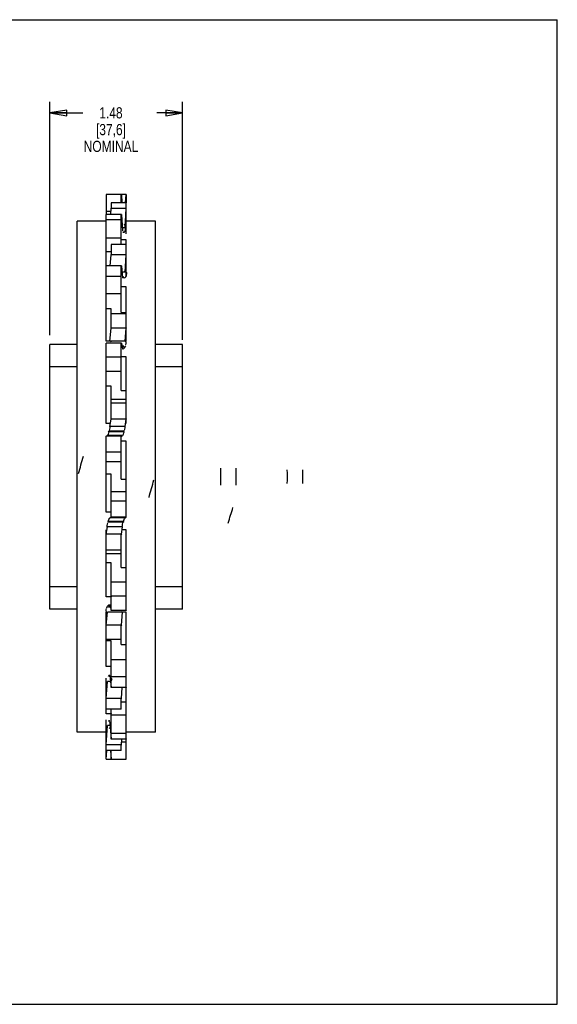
# Model space of a CAD drawing. Header units: inches. Extents: x 0 to 17, y 0 to 11.
# Tile 2 of 2: x 11 to 17, y 0 to 11. Entities that reach past the tile are written whole.
import ezdxf

# ---------------------------------------------------------------- set-up
doc = ezdxf.new("R2010")
doc.units = ezdxf.units.IN
doc.header["$LTSCALE"] = 0.935
doc.header["$MEASUREMENT"] = 0
doc.layers.get('0').update_dxf_attribs({"linetype": 'CONTINUOUS'})
doc.layers.add('ALL_FEATURES', color=7, linetype='CONTINUOUS')
doc.styles.get("Standard").update_dxf_attribs({"font": 'txt', "width": 0.8})
doc.dimstyles.new('DIMSTYLE_1', dxfattribs={"dimtxt": 0.125, "dimasz": 0.1875, "dimexe": 0.18, "dimexo": 0.0625, "dimgap": 0.09, "dimtad": 0, "dimtih": 1, "dimtoh": 1, "dimzin": 4, "dimdsep": 46, "dimtxsty": 'STANDARD', "dimblk": 'CLOSED', "dimblk1": 'CLOSED', "dimblk2": 'CLOSED', "dimcen": 0.09, "dimadec": 0, "dimazin": 0, "dimtp": 0.01, "dimtm": 0.01, "dimtfac": 1, "dimtofl": 0, "dimtmove": 0, "dimatfit": 3, "dimldrblk": 'CLOSED', "dimfxl": 1, "dimtolj": 1, "dimtzin": 4, "dimarcsym": 0})

# ---------------------------------------------------------------- blocks, each defined once
blk = doc.blocks.new('_CLOSED')
at = {"color": 0, "linetype": 'BYBLOCK'}
for p, q in [((0, 0), (-1, 0.167)), ((-1, 0.167), (-1, -0.167)), ((-1, -0.167), (0, 0)), ((-1, 0), (0, 0))]:
    blk.add_line(p, q, dxfattribs=at)
blk = doc.blocks.new('*D0')
at = {"color": 3, "linetype": 'CONTINUOUS'}
for p, q in [((11.334, 7.474), (11.334, 10.084)), ((12.814, 7.425), (12.814, 10.084)), ((11.334, 9.959), (11.702, 9.959)), ((12.814, 9.959), (12.527, 9.959))]:
    blk.add_line(p, q, dxfattribs=at)
at = {"color": 3, "linetype": 'CONTINUOUS', "xscale": 0.1875, "yscale": 0.1875, "zscale": 0.1875, "rotation": 180}
blk.add_blockref('_CLOSED', (11.334, 9.959), dxfattribs=at)
at = {"color": 3, "linetype": 'CONTINUOUS', "xscale": 0.1875, "yscale": 0.1875, "zscale": 0.1875}
blk.add_blockref('_CLOSED', (12.814, 9.959), dxfattribs=at)
at = {"color": 3, "linetype": 'CONTINUOUS', "insert": (12.015, 10.022), "char_height": 0.125, "width": 0.7, "attachment_point": 2, "line_spacing_factor": 0.9}
blk.add_mtext('1.48\\P[37,6]\\PNOMINAL', dxfattribs=at)

msp = doc.modelspace()

# ---------------------------------------------------------------- linework, layer by layer
at = {"color": 7, "linetype": 'CONTINUOUS'}
for p, q in [((0, 11), (17, 11)), ((17, 0), (17, 11)), ((12.018, 8.954), (12.018, 8.893)), ((12.186, 8.954), (12.018, 8.954)), ((12.186, 8.609), (12.186, 8.954)), ((11.963, 8.858), (11.963, 8.825)), ((11.963, 8.824), (11.963, 8.825)), ((12.132, 8.825), (11.963, 8.825)), ((11.963, 7.407), (11.963, 8.824)), ((12.012, 8.825), (12.016, 8.891)), ((12.016, 8.891), (12.018, 8.893)), ((12.185, 8.891), (12.016, 8.891)), ((12.132, 8.825), (12.13, 8.823)), ((12.13, 8.49), (12.13, 8.823)), ((12.132, 8.825), (12.144, 8.641)), ((12.172, 8.676), (12.185, 8.891)), ((12.186, 8.892), (12.185, 8.891)), ((11.637, 3.039), (11.637, 8.749)), ((11.963, 8.749), (11.637, 8.749)), ((12.13, 8.763), (11.963, 8.763)), ((12.512, 8.749), (12.186, 8.749)), ((12.512, 3.039), (12.512, 8.749)), ((12.172, 8.676), (12.142, 8.676)), ((12.16, 8.625), (12.147, 8.625)), ((12.157, 8.621), (12.149, 8.621)), ((12.157, 8.621), (12.16, 8.625)), ((12.13, 8.559), (11.963, 8.559)), ((12.018, 8.49), (12.018, 8.377)), ((12.186, 8.49), (12.018, 8.49)), ((12.13, 8.54), (12.131, 8.541)), ((12.186, 8.541), (12.131, 8.541)), ((12.186, 8.144), (12.186, 8.541)), ((12.018, 8.408), (11.963, 8.408)), ((12.008, 8.249), (12.016, 8.372)), ((12.016, 8.372), (12.018, 8.377)), ((12.185, 8.372), (12.016, 8.372)), ((12.172, 8.18), (12.185, 8.372)), ((12.186, 8.374), (12.185, 8.372)), ((11.963, 8.247), (11.963, 8.249)), ((12.132, 8.249), (11.963, 8.249)), ((12.132, 8.249), (12.13, 8.244)), ((12.13, 7.729), (12.13, 8.244)), ((12.132, 8.249), (12.144, 8.115)), ((12.172, 8.18), (12.138, 8.18)), ((12.13, 8.131), (11.963, 8.131)), ((12.16, 8.122), (12.144, 8.122)), ((12.157, 8.116), (12.144, 8.116)), ((12.157, 8.116), (12.16, 8.122)), ((12.13, 7.938), (11.963, 7.938)), ((12.13, 8.014), (12.131, 8.016)), ((12.186, 8.016), (12.131, 8.016)), ((12.186, 7.407), (12.186, 8.016)), ((12.018, 7.771), (11.963, 7.771)), ((12.018, 7.56), (12.018, 7.771)), ((12.186, 7.713), (12.018, 7.713)), ((12.13, 7.729), (12.186, 7.729)), ((12.004, 7.409), (12.016, 7.555)), ((12.016, 7.555), (12.018, 7.56)), ((12.185, 7.555), (12.016, 7.555)), ((12.172, 7.409), (12.185, 7.555)), ((12.186, 7.557), (12.185, 7.555)), ((12.004, 7.407), (11.963, 7.407)), ((11.963, 7.386), (11.963, 7.388)), ((12.132, 7.388), (11.963, 7.388)), ((11.963, 6.488), (11.963, 7.386)), ((12.172, 7.409), (12.004, 7.409)), ((12.132, 7.388), (12.13, 7.382)), ((12.13, 6.856), (12.13, 7.382)), ((12.132, 7.388), (12.144, 7.321)), ((12.16, 7.351), (12.139, 7.351)), ((12.157, 7.342), (12.14, 7.342)), ((12.157, 7.342), (12.16, 7.351)), ((12.13, 7.23), (11.963, 7.23)), ((12.13, 7.232), (12.131, 7.234)), ((12.186, 7.234), (12.131, 7.234)), ((12.186, 6.487), (12.186, 7.234)), ((12.13, 7.071), (11.963, 7.071)), ((12.018, 6.907), (11.963, 6.907)), ((12.018, 6.543), (12.018, 6.907)), ((12.13, 6.856), (12.186, 6.856)), ((12.186, 6.756), (12.018, 6.756)), ((12.186, 6.717), (12.018, 6.717)), ((12.004, 6.455), (12.016, 6.537)), ((12.016, 6.537), (12.018, 6.543)), ((12.185, 6.537), (12.016, 6.537)), ((12.172, 6.455), (12.185, 6.537)), ((12.186, 6.539), (12.185, 6.537)), ((12.009, 6.488), (11.963, 6.488)), ((11.988, 6.394), (11.991, 6.403)), ((12.157, 6.394), (11.988, 6.394)), ((12.16, 6.403), (11.991, 6.403)), ((12.172, 6.455), (12.004, 6.455)), ((12.157, 6.394), (12.16, 6.403)), ((11.963, 6.347), (11.976, 6.355)), ((11.963, 6.344), (11.963, 6.347)), ((12.132, 6.347), (11.963, 6.347)), ((11.963, 5.497), (11.963, 6.344)), ((12.144, 6.355), (11.976, 6.355)), ((12.132, 6.347), (12.13, 6.341)), ((12.13, 5.867), (12.13, 6.341)), ((12.13, 6.288), (12.131, 6.291)), ((12.186, 6.291), (12.131, 6.291)), ((12.132, 6.347), (12.144, 6.355)), ((12.186, 5.444), (12.186, 6.291)), ((12.13, 6.167), (11.963, 6.167)), ((12.13, 6.062), (11.963, 6.062)), ((12.018, 5.922), (11.963, 5.922)), ((12.018, 5.448), (12.018, 5.922)), ((12.13, 5.867), (12.186, 5.867)), ((12.186, 5.726), (12.018, 5.726)), ((12.186, 5.621), (12.018, 5.621)), ((12.018, 5.5), (12.017, 5.497)), ((12.017, 5.497), (11.963, 5.497)), ((11.988, 5.385), (11.991, 5.395)), ((12.16, 5.395), (11.991, 5.395)), ((12.004, 5.434), (12.016, 5.441)), ((12.172, 5.434), (12.004, 5.434)), ((12.016, 5.441), (12.018, 5.448)), ((12.185, 5.441), (12.016, 5.441)), ((12.157, 5.385), (12.16, 5.395)), ((12.172, 5.434), (12.185, 5.441)), ((12.186, 5.444), (12.185, 5.441)), ((11.963, 5.252), (11.976, 5.333)), ((11.963, 4.554), (11.963, 5.301)), ((12.144, 5.333), (11.976, 5.333)), ((12.157, 5.385), (11.988, 5.385)), ((12.132, 5.252), (12.144, 5.333)), ((12.186, 5.3), (12.139, 5.3)), ((12.186, 4.403), (12.186, 5.3)), ((12.132, 5.252), (11.963, 5.252)), ((11.963, 5.249), (11.963, 5.252)), ((12.132, 5.252), (12.13, 5.245)), ((12.13, 4.881), (12.13, 5.245)), ((12.13, 5.072), (11.963, 5.072)), ((12.13, 5.033), (11.963, 5.033)), ((12.018, 4.933), (11.963, 4.933)), ((12.018, 4.406), (12.018, 4.933)), ((12.13, 4.881), (12.186, 4.881)), ((12.186, 4.717), (12.018, 4.717)), ((12.017, 4.554), (11.963, 4.554)), ((12.018, 4.557), (12.017, 4.554)), ((12.186, 4.559), (12.018, 4.559)), ((11.988, 4.438), (11.991, 4.447)), ((12.009, 4.438), (11.988, 4.438)), ((12.008, 4.447), (11.991, 4.447)), ((12.004, 4.468), (12.016, 4.401)), ((12.016, 4.401), (12.018, 4.406)), ((12.185, 4.401), (12.016, 4.401)), ((12.186, 4.403), (12.185, 4.401)), ((11.963, 3.773), (11.963, 4.382)), ((11.963, 4.234), (11.976, 4.38)), ((12.144, 4.38), (11.976, 4.38)), ((12.132, 4.234), (12.144, 4.38)), ((12.186, 4.381), (12.144, 4.381)), ((12.186, 2.964), (12.186, 4.381)), ((12.132, 4.234), (11.963, 4.234)), ((11.963, 4.232), (11.963, 4.234)), ((12.132, 4.234), (12.13, 4.228)), ((12.13, 4.018), (12.13, 4.228)), ((12.13, 4.076), (11.963, 4.076)), ((12.018, 4.06), (11.963, 4.06)), ((12.018, 3.544), (12.018, 4.06)), ((12.13, 4.018), (12.186, 4.018)), ((12.186, 3.85), (12.018, 3.85)), ((12.017, 3.773), (11.963, 3.773)), ((12.018, 3.775), (12.017, 3.773)), ((11.963, 3.247), (11.963, 3.645)), ((11.988, 3.666), (11.991, 3.673)), ((12.004, 3.666), (11.988, 3.666)), ((12.004, 3.673), (11.991, 3.673)), ((12.004, 3.674), (12.016, 3.54)), ((12.186, 3.658), (12.018, 3.658)), ((11.963, 3.416), (11.976, 3.608)), ((12.01, 3.608), (11.976, 3.608)), ((12.016, 3.54), (12.018, 3.544)), ((12.185, 3.54), (12.016, 3.54)), ((12.132, 3.416), (12.14, 3.54)), ((12.186, 3.542), (12.185, 3.54)), ((12.132, 3.416), (11.963, 3.416)), ((11.963, 3.415), (11.963, 3.416)), ((12.132, 3.416), (12.13, 3.412)), ((12.13, 3.299), (12.13, 3.412)), ((12.13, 3.381), (12.186, 3.381)), ((12.13, 3.299), (11.963, 3.299)), ((12.017, 3.247), (11.963, 3.247)), ((12.018, 3.248), (12.017, 3.247)), ((12.018, 2.966), (12.018, 3.299)), ((12.186, 3.23), (12.018, 3.23)), ((11.963, 2.74), (11.963, 3.179)), ((11.963, 2.898), (11.976, 3.113)), ((12.006, 3.113), (11.976, 3.113)), ((11.988, 3.164), (11.991, 3.167)), ((12.001, 3.164), (11.988, 3.164)), ((11.999, 3.167), (11.991, 3.167)), ((12.004, 3.148), (12.016, 2.963)), ((11.963, 3.039), (11.637, 3.039)), ((12.186, 3.026), (12.018, 3.026)), ((12.512, 3.039), (12.186, 3.039)), ((12.132, 2.898), (11.963, 2.898)), ((11.963, 2.897), (11.963, 2.898)), ((12.016, 2.963), (12.018, 2.966)), ((12.185, 2.963), (12.016, 2.963)), ((12.132, 2.898), (12.13, 2.895)), ((12.13, 2.835), (12.13, 2.895)), ((12.132, 2.898), (12.136, 2.963)), ((12.186, 2.93), (12.134, 2.93)), ((12.186, 2.964), (12.185, 2.963)), ((12.186, 2.74), (12.186, 2.963)), ((12.13, 2.835), (11.963, 2.835)), ((11.963, 2.74), (11.969, 2.835)), ((12.011, 2.835), (12.016, 2.74)), ((12.018, 2.74), (12.018, 2.835)), ((11.963, 2.74), (12.186, 2.74)), ((0, 0), (17, 0))]:
    msp.add_line(p, q, dxfattribs=at)
for centre, major_axis, ratio, start_param, end_param in [((12.16, 8.669), (0, -0.0442), 0.466866, 1.570796, 2.932153), ((12.157, 8.666), (0, -0.0442), 0.466866, 0.20944, 1.221725), ((12.157, 8.666), (0, -0.0442), 0.466866, 1.221725, 1.570796), ((12.16, 8.158), (0, -0.036), 0.912539, 1.570796, 2.932153), ((12.157, 8.152), (0, -0.036), 0.912539, 0.872542, 1.570796), ((12.157, 8.152), (0, -0.036), 0.912539, 0.20944, 0.872542), ((11.991, 7.374), (0.0129, 0.0407), 0.550319, -0.74795, -0.20944), ((12.16, 7.374), (-0.0129, -0.0407), 0.550319, 1.570796, 2.932153), ((12.157, 7.365), (-0.0129, -0.0407), 0.550319, 0.20944, 0.523522), ((12.157, 7.365), (-0.0129, -0.0407), 0.550319, 0.523522, 1.570796), ((11.988, 6.402), (0.0129, 0.0463), 0.169841, -2.932153, -1.570796), ((11.991, 6.412), (0.0129, 0.0463), 0.169841, -1.570796, -0.20944), ((12.157, 6.402), (-0.0129, -0.0463), 0.169841, 0.20944, 1.570796), ((12.16, 6.412), (-0.0129, -0.0463), 0.169841, 1.570796, 2.932153), ((11.99, 5.894), (0, 2.683), 0.466866, -1.546175, -1.535793), ((11.99, 5.894), (0, 2.683), 0.466866, -1.605479, -1.546175), ((11.99, 5.894), (0, 2.187), 0.912539, -1.605479, -1.535793), ((11.99, 5.894), (0.784, 2.812), 0.169841, -1.605479, -1.535793), ((11.99, 5.894), (0.784, 2.473), 0.550319, -1.605479, -1.535793)]:
    msp.add_ellipse(centre, major_axis=major_axis, ratio=ratio, start_param=start_param, end_param=end_param, dxfattribs=at)
at = {"color": 7, "linetype": 'CONTINUOUS', "extrusion": (0, 0, -1)}
for centre, major_axis, ratio, start_param, end_param in [((12.158, 5.894), (-0.784, -2.812), 0.169841, 1.535793, 1.605479), ((12.158, 5.894), (0, 2.683), 0.466866, 1.535793, 1.546175), ((12.158, 5.894), (0, 2.683), 0.466866, 1.546175, 1.605479), ((12.158, 5.894), (0, 2.187), 0.912539, 1.535793, 1.605479), ((11.991, 5.387), (0.0129, 0.0463), 0.169841, -1.570796, -0.20944), ((12.16, 5.387), (-0.0129, -0.0463), 0.169841, 1.570796, 2.932153), ((11.988, 5.377), (0.0129, 0.0463), 0.169841, -2.932153, -1.570796), ((12.157, 5.377), (-0.0129, -0.0463), 0.169841, 0.20944, 1.570796), ((11.988, 4.414), (0.0129, 0.0407), 0.550319, -2.932153, -1.570796), ((11.991, 4.423), (0.0129, 0.0407), 0.550319, -1.570796, -0.523522), ((11.991, 4.423), (0.0129, 0.0407), 0.550319, -0.523522, -0.20944), ((12.157, 4.414), (-0.0129, -0.0407), 0.550319, 0.20944, 0.74795), ((11.988, 3.63), (0, -0.036), 0.912539, -2.932153, -1.570796), ((11.991, 3.637), (0, -0.036), 0.912539, -1.570796, -0.872542), ((11.991, 3.637), (0, -0.036), 0.912539, -0.872542, -0.20944), ((11.988, 3.12), (0, -0.0442), 0.466866, -2.932153, -1.570796), ((11.991, 3.123), (0, -0.0442), 0.466866, -1.221725, -0.20944), ((11.991, 3.123), (0, -0.0442), 0.466866, -1.570796, -1.221725)]:
    msp.add_ellipse(centre, major_axis=major_axis, ratio=ratio, start_param=start_param, end_param=end_param, dxfattribs=at)
at = {"layer": 'ALL_FEATURES', "color": 7, "linetype": 'CONTINUOUS'}
for p, q in [((11.963, 9.048), (11.963, 8.858)), ((12.186, 9.048), (11.963, 9.048)), ((12.13, 8.954), (12.13, 9.048)), ((12.132, 9.048), (12.137, 8.954)), ((12.179, 8.954), (12.185, 9.048)), ((12.186, 9.048), (12.186, 8.954)), ((12.014, 8.858), (11.963, 8.858)), ((11.334, 4.415), (11.334, 7.373)), ((11.637, 7.373), (11.334, 7.373)), ((12.814, 7.373), (12.512, 7.373)), ((12.814, 4.415), (12.814, 7.373)), ((11.637, 7.123), (11.334, 7.123)), ((12.814, 7.123), (12.512, 7.123)), ((11.637, 4.665), (11.334, 4.665)), ((12.814, 4.665), (12.512, 4.665)), ((11.637, 4.415), (11.334, 4.415)), ((12.814, 4.415), (12.512, 4.415))]:
    msp.add_line(p, q, dxfattribs=at)

# ---------------------------------------------------------------- dimensions: what is measured, and where the dimension line sits
at = {"color": 3, "linetype": 'CONTINUOUS'}
dim = msp.add_linear_dim(base=(12.814, 9.959), p1=(11.334, 7.474), p2=(12.814, 7.425), text='<>\\PNOMINAL', dimstyle='DIMSTYLE_1', dxfattribs=at)
dim.commit()
dim.dimension.update_dxf_attribs({"geometry": '*D0', "text_midpoint": (11.89, 9.772), "dimtype": 160})

doc.saveas('drawing.dxf')
